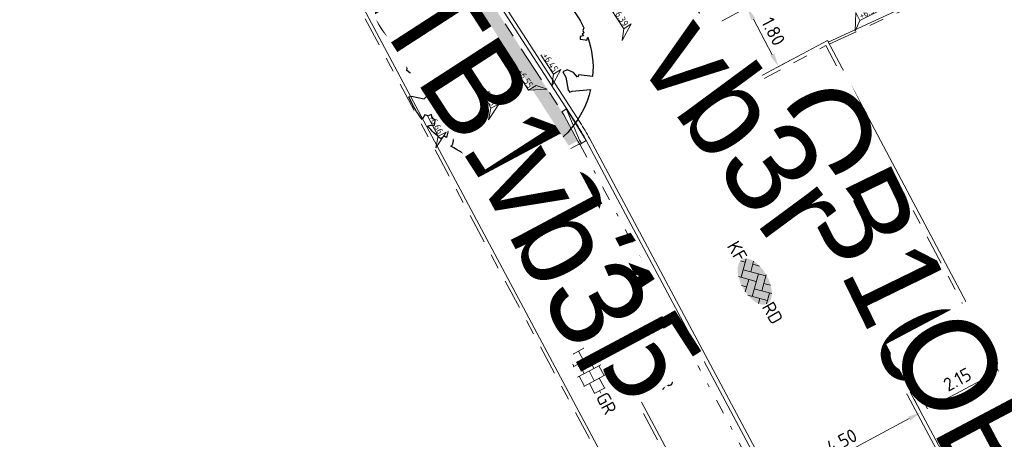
# Model space of a CAD drawing. Header units: metres. Extents: x 155090 to 155676, y 461362 to 461889.
# Tile 43 of 98: x 155232 to 155258, y 461537 to 461548. Entities that reach past the tile are written whole.
import ezdxf
from ezdxf.enums import TextEntityAlignment as Align

# ---------------------------------------------------------------- set-up
doc = ezdxf.new("R2018")
doc.units = ezdxf.units.M
for name, pattern in [('VH-GELEIDEBAND', [6, 2, -2, 0, -2]), ('VH-OPSLUITBAND-SO', [10, 4, -2, 2, -2]), ('VH-TROTTOIRBAND_130-150', [15, 5, -2, 2, -2, 2, -2])]:
    doc.linetypes.add(name, pattern=pattern)
doc.layers.get('0').update_dxf_attribs({"lineweight": 18})
doc.layers.get('Defpoints').update_dxf_attribs({"lineweight": 18})
for name, color, linetype, lineweight in [('B-WE-VH-KANTOPSLUITING_OPSLUITBAND_60X200-G', 150, 'VH-OPSLUITBAND-SO', 18), ('B-WE-VH-VERHARDING_HALFVERHARDING_GRASBETONSTEEN-S-200', 130, 'Continuous', 18), ('N-WE-GR-BOOM-S', 90, 'Continuous', 25), ('N-WE-VH-KANTOPSLUITING-T18', 10, 'Continuous', 18), ('N-WE-VH-KANTOPSLUITING_GELEIDEBAND_50 200-G', 20, 'VH-GELEIDEBAND', 18), ('N-WE-VH-KANTOPSLUITING_OPSLUITBAND_100X200-G', 150, 'VH-OPSLUITBAND-SO', 18), ('N-WE-VH-KANTOPSLUITING_TROTTOIRBAND_130 150X250-G', 210, 'VH-TROTTOIRBAND_130-150', 18), ('N-WE-VH-KANTOPSLUITING_VERLOOPBAND-S', 7, 'Continuous', 18), ('N-WE-VH-KANTOPSLUITING_VOORKANT_BAND-G', 50, 'Continuous', 18), ('N-WE-VH-KANTVERHARDING_STREKLAAG-G', 60, 'Continuous', 18), ('N-WE-VH-VERHARDING_SBS-KF-KLEUR-KV-S', 7, 'Continuous', 18), ('N-WE-VH-VERHARDING_TEGEL-KLEUR-DUN-S', 7, 'Continuous', 18), ('X-XX-AL-HOOGTELABEL-S', 7, 'Continuous', 18), ('X-XX-AL-M', 7, 'Continuous', 18)]:
    doc.layers.add(name, color=color, linetype=linetype, lineweight=lineweight)
doc.layers.add('N-WE-GR-Groen-A-200', color=7, linetype='Continuous', lineweight=18, true_color=0x52a500)
doc.styles.add('NLCS-ISO', font='NLCS-ISO.ttf')
doc.styles.add('NLCS-ISO-M200-T18', font='NLCS-ISO.ttf', dxfattribs={"height": 0.36})
doc.dimstyles.new('NLCS-M200-T18-PIJL_L2_H2', dxfattribs={"dimscale": 0.2, "dimtxt": 0.36, "dimasz": 1.8, "dimexe": 2, "dimexo": 2, "dimgap": 0.7, "dimtad": 1, "dimzin": 0, "dimdsep": 46, "dimtxsty": 'NLCS-ISO-M200-T18', "dimcen": 0, "dimdle": 2, "dimclrd": 256, "dimclre": 256, "dimclrt": 10, "dimazin": 0, "dimtfac": 1, "dimtofl": 0, "dimtmove": 0, "dimatfit": 3, "dimfxl": 2, "dimfxlon": 1, "dimtfill": 1, "dimtfillclr": 256, "dimtolj": 1, "dimtzin": 0, "dimlwd": -1, "dimlwe": -1, "dimarcsym": 0})

# ---------------------------------------------------------------- blocks, each defined once
blk = doc.blocks.new('*U32')
h = blk.add_hatch(color=254)
h.dxf.hatch_style = 1
edge = h.paths.add_edge_path()
edge.add_ellipse((-0.07, -0.2), major_axis=(-3.43, 0), ratio=0.525143, start_angle=0, end_angle=360)
at = {"lineweight": 9}
for p, q in [((-2.23, -0.74), (0, 1.48)), ((-2.23, 0.74), (-1.57, 1.4)), ((-0.1, 1.58), (1.48, 0)), ((0.74, 0.74), (1.4, 1.4)), ((-3.44, -0.47), (-2.97, 0)), ((-3.31, 0.34), (-1.48, -1.48)), ((-2.52, 1.03), (-1.48, 0)), ((-1.77, -1.77), (0, 0)), ((-0.74, 0.74), (1.48, -1.48)), ((0.74, -0.74), (2.46, 0.98)), ((1.06, -1.91), (2.97, 0)), ((2.23, 0.74), (3.31, -0.34)), ((-0.74, -0.74), (0.5, -1.99)), ((2.23, -0.74), (2.72, -1.24)), ((-0.52, -2), (0, -1.48))]:
    blk.add_line(p, q, dxfattribs=at)
at = {"style": 'NLCS-ISO'}
blk.add_attdef('FORMAAT', text='', height=1.8, dxfattribs=at).set_placement((-3.47, -0.22), align=Align.MIDDLE_RIGHT)
blk.add_attdef('KLEUR', text='', height=1.8, dxfattribs=at).set_placement((3.32, -0.22), align=Align.MIDDLE_LEFT)
blk = doc.blocks.new('*U46')
at = {"lineweight": 9}
for p, q in [((-1.84, 1.5), (-1.5, 1.5)), ((-1.5, -1.6), (-1.5, 1.6)), ((0, -1.78), (0, 1.78)), ((0, 1.5), (1.5, 1.5)), ((1.5, -1.6), (1.5, 1.6)), ((-3.08, 0.75), (-3, 0.75)), ((-3, -0.83), (-3, 0.83)), ((-3, 0), (-1.5, 0)), ((-1.5, 0.75), (0, 0.75)), ((0, 0), (1.5, 0)), ((1.5, 0.75), (3, 0.75)), ((3, -0.83), (3, 0.83)), ((3, 0), (3.39, 0)), ((-3.08, -0.75), (-3, -0.75)), ((-1.5, -0.75), (0, -0.75)), ((1.5, -0.75), (3, -0.75)), ((-1.84, -1.5), (-1.5, -1.5)), ((0, -1.5), (1.5, -1.5))]:
    blk.add_line(p, q, dxfattribs=at)
at = {"style": 'NLCS-ISO'}
blk.add_attdef('FORMAAT', text='', height=1.8, dxfattribs=at).set_placement((-3.18, 0), align=Align.MIDDLE_RIGHT)
blk.add_attdef('KLEUR', text='', height=1.8, dxfattribs=at).set_placement((3.49, 0), align=Align.MIDDLE_LEFT)
blk = doc.blocks.new('*U50')
at = {"lineweight": 30, "flags": 106}
blk.add_attdef('OB', text='', height=0.36, dxfattribs=at).set_placement((0, 0.1), align=Align.BOTTOM_CENTER)
blk = doc.blocks.new('*U51')
at = {"lineweight": 30, "flags": 106}
blk.add_attdef('OB', text='', height=0.36, dxfattribs=at).set_placement((0, 0.1), align=Align.BOTTOM_CENTER)
blk = doc.blocks.new('*U67')
at = {"lineweight": 30, "flags": 106}
blk.add_attdef('OB', text='', height=0.36, dxfattribs=at).set_placement((0, 0.1), align=Align.BOTTOM_CENTER)
blk = doc.blocks.new('*U195')
at = {"linetype": 'Continuous', "lineweight": 0}
blk.add_lwpolyline([(0, 0.2), (0.1, 0.2), (0.9, 0.15), (1, 0.15), (1, 0), (0, 0)], close=True, dxfattribs=at)
blk.add_lwpolyline([(1, 0.02), (0.9, 0.02), (0.1, 0.15), (0, 0.15)], dxfattribs=at)
blk = doc.blocks.new('*U196')
at = {"lineweight": 30, "flags": 106}
blk.add_attdef('OB', text='', height=0.36, dxfattribs=at).set_placement((0, 0.1), align=Align.BOTTOM_CENTER)
blk = doc.blocks.new('SVH-VERLOOPBAND_TROTTOIRBAND 130 150X250 HD_GELEIDEBAND 50 200X200 HD_RECHTS_L1000-MM_DYN')
blk.add_lwpolyline([(1000, 200), (900, 200), (100, 150), (0, 150), (0, 0), (1000, 0)], close=True)
blk.add_lwpolyline([(0, 20), (100, 20), (900, 150), (1000, 150)])
blk = doc.blocks.new('*U197')
at = {"lineweight": 30, "flags": 106}
blk.add_attdef('OB', text='', height=0.36, dxfattribs=at).set_placement((0, 0.1), align=Align.BOTTOM_CENTER)
blk = doc.blocks.new('*U15')
at = {"lineweight": 18}
for p, q in [((2.46, 4.47), (0, 0)), ((2.46, 2.07), (2.46, 4.47)), ((0, 0), (2.46, 2.07)), ((8.66, 2.07), (2.46, 2.07))]:
    blk.add_line(p, q, dxfattribs=at)
at = {"lineweight": 18, "style": 'NLCS-ISO'}
blk.add_attdef('...', text='', height=1.8, dxfattribs=at).set_placement((5.56, 1.65), align=Align.BOTTOM_CENTER)
blk = doc.blocks.new('SVH-GRASBETONSTEEN_02_KL-SO')
for p, q in [((-1.48, 1.29), (-1.69, 1.5)), ((-0.77, 1.29), (-0.41, 1.65)), ((-0.06, 1.29), (-0.41, 1.65)), ((0.3, 1.65), (0.22, 1.72)), ((0.3, 1.65), (0.36, 1.71)), ((0.65, 1.29), (0.99, 1.63)), ((1.36, 1.29), (1.04, 1.62)), ((-2.9, -0.13), (-3.26, 0.22)), ((-2.9, 0.58), (-2.55, 0.93)), ((-2.55, 0.22), (-2.9, 0.58)), ((-2.19, 0.58), (-2.55, 0.93)), ((-2.55, 0.22), (-2.19, 0.58)), ((-2.19, 1.29), (-2.16, 1.32)), ((-1.84, 0.93), (-2.19, 1.29)), ((-2.19, -0.13), (-1.84, 0.22)), ((-1.84, 0.93), (-1.48, 1.29)), ((-1.48, -0.13), (-1.84, 0.22)), ((-1.48, 0.58), (-1.13, 0.93)), ((-1.13, 0.22), (-1.48, 0.58)), ((-0.77, 0.58), (-1.13, 0.93)), ((-1.13, 0.22), (-0.77, 0.58)), ((-0.41, 0.93), (-0.77, 1.29)), ((-0.77, -0.13), (-0.41, 0.22)), ((-0.41, 0.93), (-0.06, 1.29)), ((-0.06, -0.13), (-0.41, 0.22)), ((-0.06, 0.58), (0.3, 0.93)), ((0.3, 0.22), (-0.06, 0.58)), ((0.65, 0.58), (0.3, 0.93)), ((0.3, 0.22), (0.65, 0.58)), ((1.01, 0.93), (0.65, 1.29)), ((0.65, -0.13), (1.01, 0.22)), ((1.01, 0.93), (1.36, 1.29)), ((1.36, -0.13), (1.01, 0.22)), ((1.36, 0.58), (1.72, 0.93)), ((1.72, 0.22), (1.36, 0.58)), ((2.08, 0.58), (1.72, 0.93)), ((1.72, 0.22), (2.08, 0.58)), ((2.08, -0.13), (2.43, 0.22)), ((2.43, 0.93), (2.13, 1.24)), ((2.43, 0.93), (2.5, 1)), ((2.79, -0.13), (2.43, 0.22)), ((2.79, 0.58), (2.85, 0.65)), ((3.02, 0.35), (2.79, 0.58)), ((-3.18, -0.41), (-2.9, -0.13)), ((-2.87, -0.81), (-2.55, -0.49)), ((-2.19, -0.84), (-2.55, -0.49)), ((-2.47, -1.12), (-2.19, -0.84)), ((-1.84, -0.49), (-2.19, -0.13)), ((-1.99, -1.36), (-1.84, -1.2)), ((-1.84, -0.49), (-1.48, -0.13)), ((-1.53, -1.51), (-1.84, -1.2)), ((-1.48, -0.84), (-1.13, -0.49)), ((-1.13, -1.2), (-1.48, -0.84)), ((-0.77, -0.84), (-1.13, -0.49)), ((-1.13, -1.2), (-0.77, -0.84)), ((-0.41, -0.49), (-0.77, -0.13)), ((-0.77, -1.56), (-0.41, -1.2)), ((-0.41, -0.49), (-0.06, -0.13)), ((-0.06, -1.56), (-0.41, -1.2)), ((-0.06, -0.84), (0.3, -0.49)), ((0.3, -1.2), (-0.06, -0.84)), ((0.65, -0.84), (0.3, -0.49)), ((0.3, -1.2), (0.65, -0.84)), ((1.01, -0.49), (0.65, -0.13)), ((0.65, -1.56), (1.01, -1.2)), ((1.01, -0.49), (1.36, -0.13)), ((1.32, -1.51), (1.01, -1.2)), ((1.36, -0.84), (1.72, -0.49)), ((1.72, -1.2), (1.36, -0.84)), ((2.08, -0.84), (1.72, -0.49)), ((1.72, -1.2), (2.08, -0.84)), ((2.43, -0.49), (2.08, -0.13)), ((2.43, -0.49), (2.79, -0.13)), ((-0.66, -1.66), (-0.77, -1.56)), ((-0.19, -1.69), (-0.06, -1.56)), ((0.73, -1.63), (0.65, -1.56))]:
    blk.add_line(p, q)
at = {"style": 'NLCS-ISO'}
blk.add_attdef('FORMAAT', text='', height=1.8, dxfattribs=at).set_placement((-4.31, -0.13), align=Align.MIDDLE_RIGHT)
blk.add_attdef('KLEUR', text='', height=1.8, dxfattribs=at).set_placement((4.19, -0.13), align=Align.MIDDLE_LEFT)
at = {"style": 'NLCS-ISO', "flags": 1}
blk.add_attdef('FUNCTIE', text='', height=1.8, dxfattribs=at).set_placement((-0.06, -2.88), align=Align.TOP_CENTER)
blk = doc.blocks.new('*D271')
at = {"layer": 'Defpoints', "color": 0, "transparency": 16777216}
for p in [(155251.333, 461548.385), (155252.178, 461546.796), (155252.178, 461546.796)]:
    blk.add_point(p, dxfattribs=at)
at = {"layer": 'X-XX-AL-M', "transparency": 16777216}
for p, q in [((155251.333, 461548.385), (155251.686, 461548.573)), ((155251.502, 461548.067), (155252.009, 461547.113)), ((155252.178, 461546.796), (155252.531, 461546.983))]:
    blk.add_line(p, q, dxfattribs=at)
for points in [[(155251.555, 461548.095), (155251.449, 461548.039), (155251.333, 461548.385)], [(155252.062, 461547.142), (155251.956, 461547.085), (155252.178, 461546.796)]]:
    blk.add_solid(points, dxfattribs=at)
at = {"layer": 'X-XX-AL-M', "color": 10, "transparency": 16777216, "insert": (155252.038, 461547.74), "char_height": 0.36, "attachment_point": 5, "rotation": 297.9963, "style": 'NLCS-ISO-M200-T18', "bg_fill": 3, "box_fill_scale": 1.1, "bg_fill_color": 256, "bg_fill_true_color": 13158600, "bg_fill_transparency": 0}
blk.add_mtext('\\A1;1.80', dxfattribs=at)
blk = doc.blocks.new('SGR-BOOM_05')
blk.add_lwpolyline([(0.433, 4.712), (0.441, 4.722), (0.45, 4.731), (0.457, 4.739), (0.465, 4.746), (0.473, 4.754), (0.48, 4.761), (0.487, 4.77), (0.494, 4.779), (0.501, 4.79), (0.508, 4.802), (0.513, 4.817), (0.516, 4.836), (0.517, 4.858), (0.515, 4.885), (0.509, 4.916), (0.475, 5.034, -0.52938), (0.529, 5.099, -0.087139), (2.218, 4.625, -0.372341), (2.284, 4.473), (2.354, 4.119), (2.18, 3.946), (1.992, 3.985), (1.767, 3.817), (1.853, 3.602), (2.086, 3.527), (2.712, 3.671), (2.864, 3.587), (2.85, 3.453), (2.707, 3.365), (2.577, 2.941), (2.743, 2.67), (3.168, 3.347, -0.504641), (3.406, 3.14, 0.331948), (3.544, 2.921, 0.282008), (3.993, 3.004), (3.957, 2.985, -0.512156), (4.163, 2.984, -0.16076), (5.094, -0.056), (4.977, -0.169), (4.976, -0.294), (4.862, -0.315), (4.876, -0.438), (4.698, -0.381), (4.644, -0.519), (4.864, -0.665), (4.933, -0.72), (5.054, -0.599, -0.106371), (4.341, -2.61), (3.705, -2.201), (3.588, -2.282), (3.512, -1.945), (3.286, -1.673), (3.024, -1.676), (3.03, -1.99), (2.83, -2.678), (2.861, -2.809), (3.005, -2.829), (3.93, -3.183, -0.236298), (-0.225, -5.013, 0.159625), (-0.347, -4.77, 0.350802), (-0.315, -4.528, -0.504641), (-0.6, -4.393), (-0.531, -4.17), (-0.647, -3.962), (-0.802, -3.978), (-0.825, -4.144), (-0.942, -4.211), (-1.08, -4.106), (-1.2, -3.475), (-1.291, -3.384), (-1.522, -3.391), (-1.586, -3.665), (-1.68, -3.694), (-1.769, -3.923), (-2.003, -3.798, 0.733583), (-1.918, -3.973, -0.861625), (-1.87, -4.128, 0.279978), (-2.043, -4.393), (-2.036, -4.403, -0.827056), (-2.208, -4.583, -0.116774), (-4.152, -2.556), (-4.114, -2.549), (-4.084, -2.541), (-4.059, -2.531), (-4.039, -2.52), (-4.024, -2.509), (-4.013, -2.498), (-4.004, -2.486), (-3.768, -2.184), (-3.762, -2.173), (-3.758, -2.163), (-3.755, -2.153), (-3.752, -2.143), (-3.748, -2.133), (-3.745, -2.123), (-3.74, -2.111), (-3.735, -2.099), (-3.729, -2.085), (-3.721, -2.071), (-3.713, -2.056), (-3.705, -2.04), (-3.697, -2.024), (-3.689, -2.007), (-3.682, -1.991), (-3.676, -1.975), (-3.671, -1.959), (-3.668, -1.944), (-3.666, -1.929), (-3.665, -1.916), (-3.666, -1.904), (-3.668, -1.893), (-3.671, -1.884), (-3.676, -1.877), (-3.682, -1.872), (-3.69, -1.869), (-3.698, -1.867), (-3.708, -1.866), (-3.718, -1.865), (-3.729, -1.864), (-3.74, -1.863), (-3.752, -1.86), (-3.764, -1.856), (-3.776, -1.85), (-3.788, -1.843), (-3.801, -1.835), (-3.813, -1.826), (-3.826, -1.816), (-3.84, -1.806), (-3.853, -1.796), (-3.866, -1.785), (-3.88, -1.774), (-3.893, -1.762), (-3.907, -1.75), (-4.15, -2.028), (-4.162, -2.015), (-4.173, -2), (-4.183, -1.984), (-4.193, -1.968), (-4.204, -1.951), (-4.219, -1.938), (-4.242, -1.928), (-4.274, -1.924), (-4.319, -1.929), (-4.379, -1.942), (-4.457, -1.967, -0.040997), (-4.791, -1.027), (-4.617, -1.057), (-4.463, -1.156), (-4.38, -1.082), (-4.281, -0.927), (-4.376, -0.782), (-4.323, -0.567), (-4.52, -0.551), (-4.652, -0.423), (-4.892, -0.58, -0.05814), (-4.988, 0.829), (-4.852, 0.802), (-4.298, 0.364), (-4.06, 0.447), (-3.128, 0.693), (-3.049, 1), (-3.409, 1.144), (-3.464, 1.261), (-4.121, 1.584), (-4.136, 1.769), (-4.358, 1.957), (-4.448, 2.14), (-4.297, 2.378), (-3.958, 2.431), (-3.65, 2.633), (-3.646, 2.84), (-3.838, 3.066), (-3.787, 3.162), (-3.863, 3.31, -0.13428), (-1.664, 4.835, -0.541727), (-1.597, 4.783), (-1.608, 4.639), (-1.605, 4.565), (-1.595, 4.508), (-1.579, 4.465), (-1.558, 4.434), (-1.535, 4.41), (-1.511, 4.392), (-1.487, 4.376), (-1.465, 4.359), (-1.446, 4.342), (-1.428, 4.325), (-1.411, 4.309), (-1.395, 4.295), (-1.38, 4.284), (-1.364, 4.276), (-1.347, 4.272), (-1.33, 4.272), (-1.312, 4.277), (-1.292, 4.285), (-1.273, 4.294), (-1.252, 4.305), (-1.232, 4.316), (-1.211, 4.327), (-1.189, 4.336), (-1.168, 4.342), (-1.147, 4.347), (-1.126, 4.35), (-1.105, 4.353), (-1.085, 4.356), (-1.066, 4.36), (-1.048, 4.365), (-1.031, 4.372), (-1.015, 4.382), (-1, 4.394), (-0.986, 4.408), (-0.973, 4.424), (-0.963, 4.324), (-0.94, 4.298), (-0.834, 4.118), (-0.611, 3.996), (-0.927, 4.508), (-0.921, 4.523), (-0.917, 4.539), (-0.915, 4.553), (-0.916, 4.568), (-0.92, 4.583), (-0.927, 4.598), (-0.938, 4.613), (-0.953, 4.629), (-0.972, 4.647), (-0.994, 4.667), (-1.02, 4.691), (-1.05, 4.719), (-1.082, 4.754), (-1.117, 4.795), (-1.199, 4.901, -0.543104), (-1.171, 4.981, -0.046766), (-0.234, 5.117, -0.385168), (-0.182, 5.074), (-0.152, 4.882), (-0.138, 4.822), (-0.121, 4.78), (-0.104, 4.753), (-0.085, 4.737), (-0.066, 4.73), (-0.047, 4.727), (-0.027, 4.726), (-0.009, 4.724), (0.009, 4.72), (0.027, 4.716), (0.044, 4.71), (0.061, 4.704), (0.077, 4.697), (0.093, 4.689), (0.109, 4.682), (0.124, 4.675), (0.139, 4.668), (0.153, 4.66), (0.167, 4.653), (0.18, 4.645), (0.191, 4.638), (0.202, 4.629), (0.211, 4.621), (0.219, 4.611), (0.225, 4.602), (0.231, 4.593), (0.236, 4.584), (0.242, 4.576), (0.247, 4.569), (0.253, 4.564), (0.26, 4.56), (0.269, 4.559), (0.278, 4.56), (0.289, 4.563), (0.3, 4.568), (0.312, 4.574), (0.324, 4.582), (0.336, 4.592), (0.348, 4.603), (0.36, 4.616), (0.371, 4.63), (0.382, 4.644), (0.393, 4.659), (0.404, 4.673), (0.414, 4.687), (0.423, 4.7)], format="xyb", close=True)
blk.add_circle((0, 0), 0.15)
blk = doc.blocks.new('*D486')
at = {"layer": 'Defpoints', "color": 0, "transparency": 16777216}
for p in [(155256.01, 461537.497), (155256.022, 461537.475), (155252.052, 461535.357)]:
    blk.add_point(p, dxfattribs=at)
at = {"layer": 'X-XX-AL-M', "transparency": 16777216}
for p, q in [((155256.01, 461537.497), (155255.822, 461537.85)), ((155252.357, 461535.548), (155255.692, 461537.328)), ((155252.04, 461535.379), (155251.852, 461535.732))]:
    blk.add_line(p, q, dxfattribs=at)
for points in [[(155255.664, 461537.381), (155255.721, 461537.275), (155256.01, 461537.497)], [(155252.329, 461535.601), (155252.386, 461535.495), (155252.04, 461535.379)]]:
    blk.add_solid(points, dxfattribs=at)
at = {"layer": 'X-XX-AL-M', "color": 10, "transparency": 16777216, "insert": (155253.874, 461536.72), "char_height": 0.36, "attachment_point": 5, "rotation": 28.0868, "style": 'NLCS-ISO-M200-T18', "bg_fill": 3, "box_fill_scale": 1.1, "bg_fill_color": 256, "bg_fill_true_color": 13158600, "bg_fill_transparency": 0}
blk.add_mtext('\\A1;4.50', dxfattribs=at)
blk = doc.blocks.new('*D487')
at = {"layer": 'Defpoints', "color": 0, "transparency": 16777216}
for p in [(155258.086, 461538.605), (155258.101, 461538.578), (155256.198, 461537.57)]:
    blk.add_point(p, dxfattribs=at)
at = {"layer": 'X-XX-AL-M', "transparency": 16777216}
for p, q in [((155258.086, 461538.605), (155257.898, 461538.958)), ((155256.504, 461537.761), (155257.768, 461538.436)), ((155256.186, 461537.591), (155255.998, 461537.944))]:
    blk.add_line(p, q, dxfattribs=at)
for points in [[(155257.74, 461538.489), (155257.797, 461538.383), (155258.086, 461538.605)], [(155256.476, 461537.814), (155256.532, 461537.708), (155256.186, 461537.591)]]:
    blk.add_solid(points, dxfattribs=at)
at = {"layer": 'X-XX-AL-M', "color": 10, "transparency": 16777216, "insert": (155256.985, 461538.381), "char_height": 0.36, "attachment_point": 5, "rotation": 28.0868, "style": 'NLCS-ISO-M200-T18', "bg_fill": 3, "box_fill_scale": 1.1, "bg_fill_color": 256, "bg_fill_true_color": 13158600, "bg_fill_transparency": 0}
blk.add_mtext('\\A1;2.15', dxfattribs=at)
blk = doc.blocks.new('*U334')
at = {"lineweight": 18}
for p, q in [((2.46, -2.01), (0, 0)), ((0, 0), (2.46, -4.41)), ((2.46, -4.41), (2.46, -2.01)), ((8.66, -4.41), (2.46, -4.41))]:
    blk.add_line(p, q, dxfattribs=at)
at = {"lineweight": 18, "style": 'NLCS-ISO'}
blk.add_attdef('...', text='', height=1.8, dxfattribs=at).set_placement((5.56, -4.83), align=Align.BOTTOM_CENTER)

msp = doc.modelspace()

# ---------------------------------------------------------------- hatches: boundary and pattern name
at = {"layer": 'N-WE-GR-Groen-A-200', "true_color": 0x7fff00, "transparency": 33554585}
h = msp.add_hatch(color=70, dxfattribs=at)
h.dxf.hatch_style = 1
h.paths.add_polyline_path([(155241.453, 461553.164), (155241.294, 461553.409), (155240.404, 461552.934), (155245.197, 461543.953), (155246.778, 461544.8), (155246.407, 461545.496), (155246.354, 461545.581)])

# ---------------------------------------------------------------- linework, layer by layer
at = {"layer": 'B-WE-VH-KANTOPSLUITING_OPSLUITBAND_60X200-G', "ltscale": 0.2, "flags": 128}
msp.add_lwpolyline([(155253.541, 461547.396), (155308.689, 461572.811)], dxfattribs=at)
at = {"layer": 'N-WE-VH-KANTOPSLUITING_GELEIDEBAND_50 200-G', "ltscale": 0.2, "flags": 128}
msp.add_lwpolyline([(155259.289, 461531.776), (155251.156, 461547.017, 0.020907), (155250.703, 461547.788), (155250.577, 461547.983)], format="xyb", dxfattribs=at)
msp.add_lwpolyline([(155246.833, 461544.71), (155258.13, 461523.541)], dxfattribs=at)
at = {"layer": 'N-WE-VH-KANTOPSLUITING_OPSLUITBAND_100X200-G', "ltscale": 0.2, "flags": 128}
msp.add_lwpolyline([(155302.524, 461432.621), (155299.292, 461438.975), (155231.831, 461565.389, 0.399932), (155225.415, 461567.513), (155184.717, 461548.293, 0.435834), (155182.987, 461542.848), (155183.594, 461541.774)], format="xyb", dxfattribs=at)
for points in [[(155250.577, 461547.983), (155252.554, 461549.034), (155246.596, 461559.689), (155242.102, 461566.901)], [(155245.197, 461543.953), (155240.404, 461552.934), (155241.294, 461553.409)], [(155251.521, 461546.333), (155253.448, 461547.358), (155263.183, 461528.986), (155261.31, 461527.99)], [(155257.236, 461525.217), (155255.561, 461524.32), (155245.109, 461543.906), (155246.777, 461544.8)]]:
    msp.add_lwpolyline(points, dxfattribs=at)
at = {"layer": 'N-WE-VH-KANTOPSLUITING_TROTTOIRBAND_130 150X250-G', "ltscale": 0.2, "flags": 128}
msp.add_lwpolyline([(155235.489, 461562.391), (155241.453, 461553.164), (155246.396, 461545.517)], dxfattribs=at)
at = {"layer": 'N-WE-VH-KANTOPSLUITING_VOORKANT_BAND-G', "ltscale": 0.2, "flags": 128}
for points in [[(155253.513, 461547.449), (155308.752, 461572.906)], [(155245.109, 461543.906), (155240.269, 461552.975), (155241.247, 461553.497)], [(155251.474, 461546.422), (155253.49, 461547.493), (155263.319, 461528.944), (155263.23, 461528.897)], [(155257.189, 461525.306), (155255.602, 461524.456), (155245.244, 461543.865), (155246.83, 461544.714)]]:
    msp.add_lwpolyline(points, dxfattribs=at)
for points in [[(155304.128, 461434.301), (155299.746, 461442.456), (155292.521, 461455.858), (155289.742, 461461.47, -0.084798), (155288.777, 461464.696), (155288.666, 461465.603, 0.092461), (155287.783, 461468.4), (155247.01, 461544.804, 0.020907), (155246.755, 461545.237), (155232.151, 461567.831, 0.375882), (155225.817, 461569.638), (155178.112, 461547.11, 0.435697), (155177.225, 461544.318), (155179.679, 461539.972)], [(155302.613, 461432.666), (155299.381, 461439.022), (155231.919, 461565.436, 0.399932), (155225.373, 461567.604), (155184.674, 461548.384, 0.435834), (155182.9, 461542.798), (155183.507, 461541.725)], [(155239.313, 461565.361), (155240.846, 461566.352), (155249.803, 461552.495), (155248.124, 461551.409), (155250.535, 461547.679, -0.020907), (155250.98, 461546.923), (155260.71, 461528.69), (155269.844, 461511.574)]]:
    msp.add_lwpolyline(points, format="xyb", dxfattribs=at)
at = {"layer": 'N-WE-VH-KANTVERHARDING_STREKLAAG-G', "ltscale": 0.2, "flags": 128}
for points in [[(155271.253, 461508.711), (155269.751, 461511.525), (155260.618, 461528.64), (155250.887, 461546.874, 0.020907), (155250.446, 461547.622), (155248.035, 461551.352), (155239.263, 461564.924)], [(155267.468, 461506.691), (155247.102, 461544.854, 0.020907), (155246.844, 461545.294), (155235.66, 461562.595)]]:
    msp.add_lwpolyline(points, format="xyb", dxfattribs=at)

# ---------------------------------------------------------------- block references
at = {"layer": 'B-WE-VH-VERHARDING_HALFVERHARDING_GRASBETONSTEEN-S-200', "xscale": 0.2, "yscale": 0.2, "zscale": 0.2}
for p, rotation in [((155254.696, 461542.686), 298.5135216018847), ((155248.579, 461539.412), 298.5512511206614)]:
    msp.add_blockref('SVH-GRASBETONSTEEN_02_KL-SO', p, dxfattribs=dict(at, rotation=rotation)).add_auto_attribs({'KLEUR': 'GR'})
at = {"layer": 'N-WE-GR-BOOM-S', "xscale": 0.5, "yscale": 0.5, "zscale": 0.5, "rotation": 26.5502593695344}
msp.add_blockref('SGR-BOOM_05', (155244.656, 461546.725), dxfattribs=at)
at = {"layer": 'N-WE-VH-KANTOPSLUITING-T18'}
ref = msp.add_blockref('*U50', (155237.208, 461558.957), dxfattribs=dict(at, xscale=0.7499999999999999, yscale=0.7499999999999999, zscale=0.7499999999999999, rotation=302.8776685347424))
lines = msp.add_mtext('TB13/15', dxfattribs={"layer": '0', "insert": (155237.271, 461558.998), "char_height": 2.5, "attachment_point": 1, "rotation": 302.8777, "bg_fill": 3, "box_fill_scale": 1, "bg_fill_color": 256, "bg_fill_transparency": 0})
ref.add_attrib('OB', '', (155237.271, 461558.998), dxfattribs={"flags": 18}).embed_mtext(lines)
ref = msp.add_blockref('*U67', (155243.328, 461549.488), dxfattribs=dict(at, xscale=0.75, yscale=0.75, zscale=0.75, rotation=302.8776685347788))
lines = msp.add_mtext('TB13/15', dxfattribs={"layer": '0', "insert": (155243.391, 461549.529), "char_height": 2.5, "attachment_point": 1, "rotation": 302.8777, "bg_fill": 3, "box_fill_scale": 1, "bg_fill_color": 256, "bg_fill_transparency": 0})
ref.add_attrib('OB', '', (155243.391, 461549.529), dxfattribs={"flags": 56}).embed_mtext(lines)
ref = msp.add_blockref('*U51', (155253.877, 461546.664), dxfattribs=dict(at, xscale=0.75, yscale=0.75, zscale=0.75, rotation=295.9939325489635))
lines = msp.add_mtext('OB10', dxfattribs={"layer": '0', "insert": (155253.944, 461546.697), "char_height": 2.5, "attachment_point": 1, "rotation": 295.9939, "bg_fill": 3, "box_fill_scale": 1, "bg_fill_color": 256, "bg_fill_transparency": 0})
ref.add_attrib('OB', '', (155253.944, 461546.697), dxfattribs={"flags": 16}).embed_mtext(lines)
ref = msp.add_blockref('*U196', (155246.225, 461544.944), dxfattribs=dict(at, xscale=0.7500000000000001, yscale=0.7500000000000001, zscale=0.7500000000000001, rotation=298.1096166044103))
lines = msp.add_mtext('vb3l', dxfattribs={"layer": '0', "insert": (155246.291, 461544.98), "char_height": 2.5, "attachment_point": 1, "rotation": 298.1096, "bg_fill": 3, "box_fill_scale": 1, "bg_fill_color": 256, "bg_fill_transparency": 0})
ref.add_attrib('OB', '', (155246.291, 461544.98), dxfattribs={"flags": 18}).embed_mtext(lines)
ref = msp.add_blockref('*U51', (155257.212, 461540.468), dxfattribs=dict(at, xscale=0.7500000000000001, yscale=0.7500000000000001, zscale=0.7500000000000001, rotation=297.9182058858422))
lines = msp.add_mtext('OB10', dxfattribs={"layer": '0', "insert": (155257.279, 461540.503), "char_height": 2.5, "attachment_point": 1, "rotation": 297.9182, "bg_fill": 3, "box_fill_scale": 1, "bg_fill_color": 256, "bg_fill_transparency": 0})
ref.add_attrib('OB', '', (155257.279, 461540.503), dxfattribs={"flags": 56}).embed_mtext(lines)
at = {"layer": 'N-WE-VH-KANTOPSLUITING_VERLOOPBAND-S', "xscale": 0.001, "yscale": 0.001, "zscale": 0.001, "rotation": 302.8776685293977}
msp.add_blockref('SVH-VERLOOPBAND_TROTTOIRBAND 130 150X250 HD_GELEIDEBAND 50 200X200 HD_RECHTS_L1000-MM_DYN', (155249.866, 461548.714), dxfattribs=at)
at = {"layer": 'N-WE-VH-KANTOPSLUITING_VERLOOPBAND-S', "rotation": 121.6859509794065}
msp.add_blockref('*U195', (155247.007, 461544.809), dxfattribs=at)
at = {"layer": 'N-WE-VH-VERHARDING_SBS-KF-KLEUR-KV-S', "xscale": 0.2, "yscale": 0.2, "zscale": 0.2, "rotation": 299.809632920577}
msp.add_blockref('*U32', (155251.58, 461541.019), dxfattribs=at).add_auto_attribs({'FORMAAT': 'KF', 'KLEUR': 'RD'})
at = {"layer": 'N-WE-VH-VERHARDING_TEGEL-KLEUR-DUN-S'}
ref = msp.add_blockref('*U46', (155247.084, 461538.611), dxfattribs=dict(at, xscale=0.2000000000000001, yscale=0.2000000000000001, zscale=0.2000000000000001, rotation=298.0868004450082))
ref.add_attrib('KLEUR', 'GR', dxfattribs={"layer": '0', "height": 0.36, "rotation": 298.0868, "style": 'NLCS-ISO'}).set_placement((155247.414, 461537.994), align=Align.MIDDLE_LEFT)
at = {"layer": 'X-XX-AL-HOOGTELABEL-S'}
ref = msp.add_blockref('*U15', (155247.976, 461547.493), dxfattribs=dict(at, xscale=-0.1, yscale=0.1, zscale=0.1, rotation=302.8776685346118))
ref.add_attrib('...', '+6.39', dxfattribs={"layer": '0', "lineweight": 18, "height": 0.18, "rotation": 302.8777, "style": 'NLCS-ISO'}).set_placement((155247.813, 461548.049), align=Align.BOTTOM_CENTER)
at = {"layer": 'X-XX-AL-HOOGTELABEL-S', "xscale": 0.1, "yscale": 0.1, "zscale": 0.1, "rotation": 26.55025936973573}
msp.add_blockref('*U15', (155254.239, 461547.743), dxfattribs=at).add_auto_attribs({'...': '+6.53'})
at = {"layer": 'X-XX-AL-HOOGTELABEL-S'}
ref = msp.add_blockref('*U15', (155246.087, 461546.271), dxfattribs=dict(at, xscale=-0.1, yscale=0.1, zscale=0.1, rotation=302.8776685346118))
ref.add_attrib('...', '+6.45', dxfattribs={"layer": '0', "lineweight": 18, "height": 0.18, "rotation": 302.8777, "style": 'NLCS-ISO'}).set_placement((155245.923, 461546.828), align=Align.BOTTOM_CENTER)
ref = msp.add_blockref('*U334', (155245.961, 461546.19), dxfattribs=dict(at, xscale=-0.1, yscale=0.1, zscale=0.1, rotation=302.8776685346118))
ref.add_attrib('...', '+6.55', dxfattribs={"layer": '0', "lineweight": 18, "height": 0.18, "rotation": 302.8777, "style": 'NLCS-ISO'}).set_placement((155245.253, 461546.395), align=Align.BOTTOM_CENTER)
ref = msp.add_blockref('*U15', (155244.38, 461545.361), dxfattribs=dict(at, xscale=-0.1, yscale=0.1, zscale=0.1, rotation=298.0868004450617))
ref.add_attrib('...', '+6.63', dxfattribs={"layer": '0', "lineweight": 18, "height": 0.18, "rotation": 298.0868, "style": 'NLCS-ISO'}).set_placement((155244.263, 461545.929), align=Align.BOTTOM_CENTER)
ref = msp.add_blockref('*U15', (155242.965, 461544.606), dxfattribs=dict(at, xscale=-0.1, yscale=0.1, zscale=0.1, rotation=298.0868004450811))
ref.add_attrib('...', '+6.66', dxfattribs={"layer": '0', "lineweight": 18, "height": 0.18, "rotation": 298.0868, "style": 'NLCS-ISO'}).set_placement((155242.849, 461545.174), align=Align.BOTTOM_CENTER)

# ---------------------------------------------------------------- next in the draw order: dimensions: what is measured, and where the dimension line sits
at = {"layer": 'X-XX-AL-M'}
dim = msp.add_aligned_dim(p1=(155251.333, 461548.385), p2=(155252.178, 461546.796), distance=0, dimstyle='NLCS-M200-T18-PIJL_L2_H2', override={"dimtxsty": 'NLCS-ISO-M200-T18', "dimtfill": 1}, dxfattribs=at)
dim.commit()
dim.dimension.update_dxf_attribs({"geometry": '*D271', "text_midpoint": (155252.038, 461547.74)})
dim = msp.add_linear_dim(base=(155256.01, 461537.497), p1=(155252.052, 461535.357), p2=(155256.022, 461537.475), angle=28.0868, dimstyle='NLCS-M200-T18-PIJL_L2_H2', override={"dimtxsty": 'NLCS-ISO-M200-T18', "dimtmove": 1, "dimtfill": 1}, dxfattribs=at)
dim.commit()
dim.dimension.update_dxf_attribs({"geometry": '*D486', "text_midpoint": (155253.874, 461536.72)})

# ---------------------------------------------------------------- next in the draw order: block references
at = {"layer": 'N-WE-VH-KANTOPSLUITING-T18'}
ref = msp.add_blockref('*U197', (155250.284, 461548.389), dxfattribs=dict(at, xscale=0.7499999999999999, yscale=0.7499999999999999, zscale=0.7499999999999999, rotation=306.454002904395))
lines = msp.add_mtext('vb3r', dxfattribs={"layer": '0', "insert": (155250.344, 461548.434), "char_height": 2.5, "attachment_point": 1, "rotation": 306.454, "bg_fill": 3, "box_fill_scale": 1, "bg_fill_color": 256, "bg_fill_transparency": 0})
ref.add_attrib('OB', '', (155250.344, 461548.434), dxfattribs={"flags": 40}).embed_mtext(lines)

# ---------------------------------------------------------------- next in the draw order: dimensions: what is measured, and where the dimension line sits
at = {"layer": 'X-XX-AL-M'}
dim = msp.add_linear_dim(base=(155258.086, 461538.605), p1=(155256.198, 461537.57), p2=(155258.101, 461538.578), angle=28.0868, dimstyle='NLCS-M200-T18-PIJL_L2_H2', override={"dimtxsty": 'NLCS-ISO-M200-T18', "dimtmove": 1, "dimtfill": 1}, dxfattribs=at)
dim.commit()
dim.dimension.update_dxf_attribs({"geometry": '*D487', "text_midpoint": (155256.985, 461538.381)})

doc.saveas('drawing.dxf')
